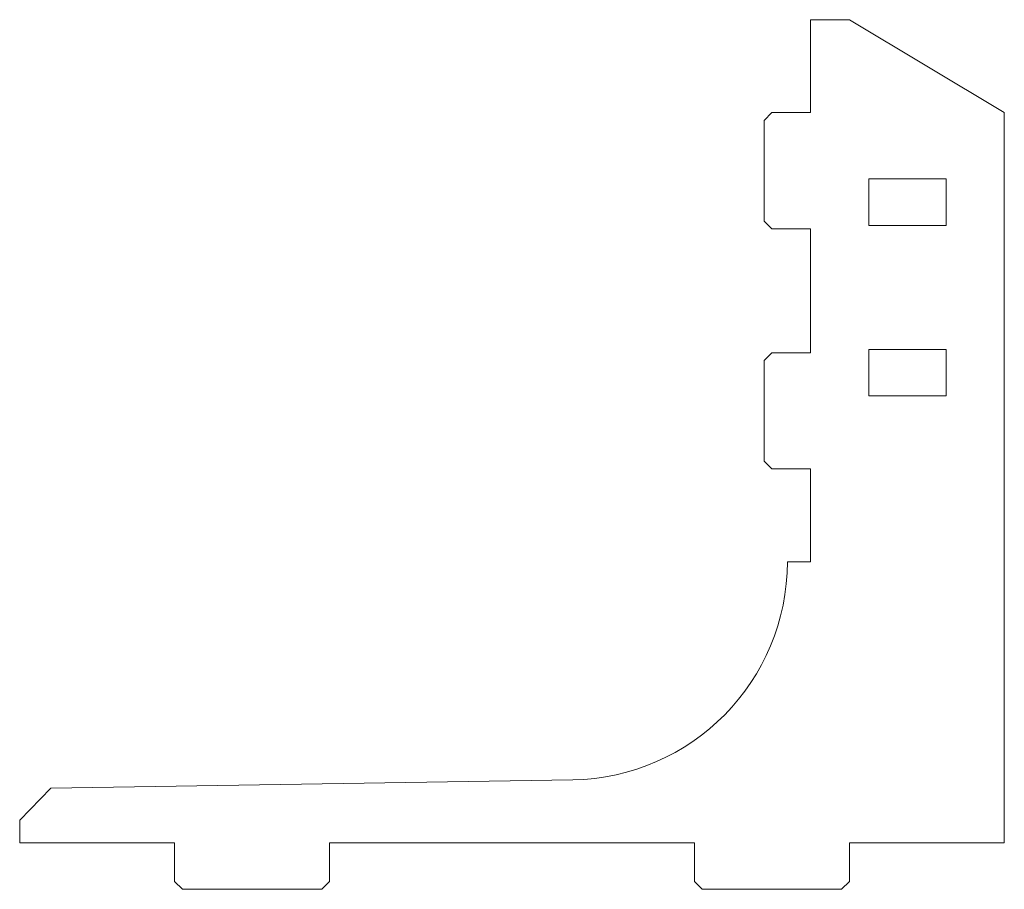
# Model space of a CAD drawing. Header units: millimetres. Extents: x -127 to 0, y -6 to 106.
import ezdxf

# ---------------------------------------------------------------- set-up
doc = ezdxf.new("R2010")
doc.units = ezdxf.units.MM

msp = doc.modelspace()

# ---------------------------------------------------------------- linework, layer by layer
at = {"color": 7, "linetype": 'Continuous', "lineweight": 15}
for p, q in [((-25, 94.3), (-25, 106.3)), ((-20, 106.3), (-25, 106.3)), ((0, 94.3), (-20, 106.3)), ((-31, 93.3), (-30, 94.3)), ((-25, 94.3), (-30, 94.3)), ((0, 0), (0, 94.3)), ((-31, 93.3), (-31, 80.3)), ((-17.5, 85.73), (-17.5, 79.73)), ((-7.5, 85.73), (-17.5, 85.73)), ((-7.5, 79.73), (-7.5, 85.73)), ((-30, 79.3), (-31, 80.3)), ((-30, 79.3), (-25, 79.3)), ((-25, 63.3), (-25, 79.3)), ((-17.5, 79.73), (-7.5, 79.73)), ((-17.5, 63.73), (-17.5, 57.73)), ((-7.5, 63.73), (-17.5, 63.73)), ((-7.5, 57.73), (-7.5, 63.73)), ((-31, 62.3), (-30, 63.3)), ((-31, 62.3), (-31, 49.3)), ((-25, 63.3), (-30, 63.3)), ((-17.5, 57.73), (-7.5, 57.73)), ((-30, 48.3), (-31, 49.3)), ((-30, 48.3), (-25, 48.3)), ((-25, 36.3), (-25, 48.3)), ((-28, 36.3), (-25, 36.3)), ((-55.71, 8.15), (-123.08, 7.06)), ((-127.08, 2.93), (-123.08, 7.06)), ((-127.08, 2.93), (-127.08, 0)), ((-127.08, 0), (-107.08, 0)), ((-107.08, 0), (-107.08, -5)), ((-87.08, 0), (-40, 0)), ((-87.08, -5), (-87.08, 0)), ((-40, 0), (-40, -5)), ((-20, 0), (0, 0)), ((-20, -5), (-20, 0)), ((-106.08, -6), (-107.08, -5)), ((-87.08, -5), (-88.08, -6)), ((-39, -6), (-40, -5)), ((-20, -5), (-21, -6)), ((-106.08, -6), (-88.08, -6)), ((-39, -6), (-21, -6))]:
    msp.add_line(p, q, dxfattribs=at)
msp.add_arc((-56.16, 36.3), 28.16, 270.9195, 0, dxfattribs=at)

doc.saveas('drawing.dxf')
